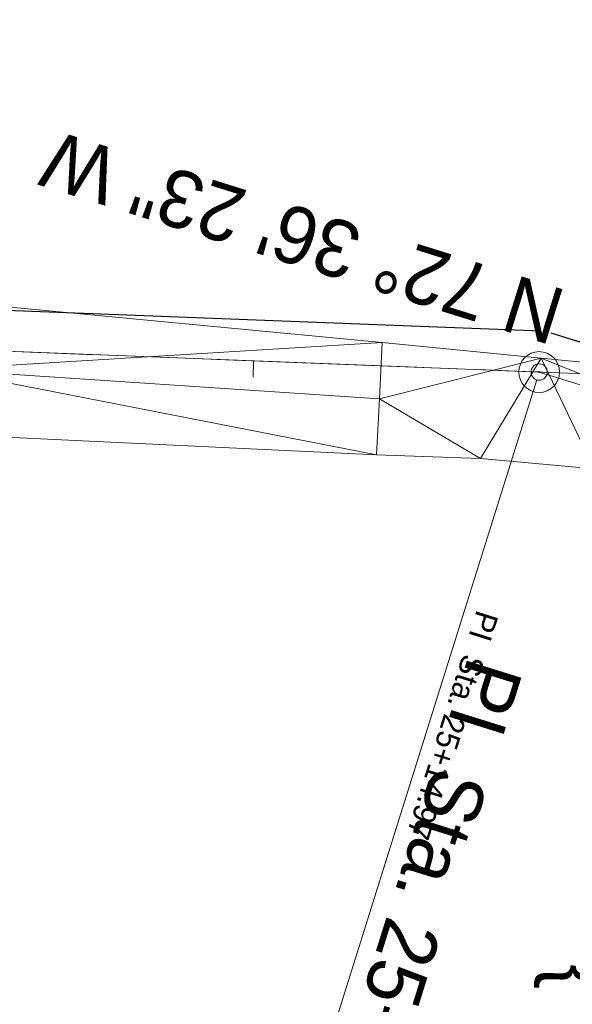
# Model space of a CAD drawing. Extents: x 2399984 to 2508823, y 556481 to 592637.
# Tile 63 of 158: x 2445907 to 2445975, y 557925 to 558045. Entities that reach past the tile are written whole.
import ezdxf
from ezdxf.enums import TextEntityAlignment as Align

# ---------------------------------------------------------------- set-up
doc = ezdxf.new("R2010")
doc.units = 0
doc.header["$MEASUREMENT"] = 0
doc.linetypes.add('cl20', pattern=[100, 5, -5, 80, -5, 5])
doc.linetypes.add('cl50', pattern=[100, 7.5, -7.5, 70, -7.5, 7.5])
for name, color, linetype, lineweight in [('DT_X_Triangles', 91, 'Continuous', 0), ('DV_X_Text', 7, 'Continuous', 0), ('GE_P_CL_20', 7, 'cl20', 13), ('GE_P_CL_50', 7, 'cl50', 13), ('RW_X_CL_20', 6, 'cl20', 0)]:
    doc.layers.add(name, color=color, linetype=linetype, lineweight=lineweight)
doc.layers.add('GK_Visualization', color=30, linetype='Continuous', lineweight=13, plot=False)
doc.layers.add('SC_Scratch2', color=7, linetype='Continuous', lineweight=0, plot=False)
doc.styles.add('Slanted-Normal LS 0.50', font='font31.shx', dxfattribs={"height": 0.14})
doc.styles.add('Style-font30', font='font30.shx')
doc.styles.add('Style-font31', font='font31.shx')

# ---------------------------------------------------------------- blocks, each defined once
blk = doc.blocks.new('X_95')
at = {"layer": 'GK_Visualization', "color": 1, "linetype": 'Continuous', "lineweight": 0}
for p, q in [((-0.07, -0.07), (0.07, 0.07)), ((-0.07, 0.07), (0.07, -0.07))]:
    blk.add_line(p, q, dxfattribs=at)

msp = doc.modelspace()

# ---------------------------------------------------------------- linework, layer by layer
at = {"layer": 'GE_P_CL_20'}
for p, q in [((2445970.84, 558002.07), (2445428.17, 558023.23)), ((2446022.86, 557985.77), (2445970.84, 558002.07))]:
    msp.add_line(p, q, dxfattribs=at)
at = {"layer": 'GE_P_CL_20', "linetype": 'Continuous'}
for p, q in [((2445935.84, 558003.43), (2445935.76, 558001.43)), ((2445970.54, 558001.11), (2445950.41, 557936.87))]:
    msp.add_line(p, q, dxfattribs=at)
msp.add_circle((2445970.84, 558002.07), 1, dxfattribs=at)
at = {"layer": 'GE_P_CL_50'}
for p, q in [((2445970.84, 558002.07), (2445428.17, 558023.23)), ((2446022.86, 557985.77), (2445970.84, 558002.07))]:
    msp.add_line(p, q, dxfattribs=at)
at = {"layer": 'GE_P_CL_50', "linetype": 'Continuous'}
msp.add_line((2445970.09, 557999.68), (2445932.37, 557879.27), dxfattribs=at)
msp.add_circle((2445970.84, 558002.07), 2.5, dxfattribs=at)
at = {"layer": 'RW_X_CL_20'}
msp.add_line((2445256.83, 558029.92), (2446030.73, 557999.73), dxfattribs=at)
at = {"layer": 'SC_Scratch2', "color": 4, "linetype": 'Continuous', "lineweight": 30}
for p, q in [((2445971.03, 558007.06), (2445428.36, 558028.23)), ((2446024.36, 557990.54), (2445972.33, 558006.84))]:
    msp.add_line(p, q, dxfattribs=at)

# ---------------------------------------------------------------- block references
at = {"layer": 'GK_Visualization', "color": 1, "linetype": 'Continuous', "lineweight": 0}
msp.add_blockref('X_95', (2445970.84, 558002.07), dxfattribs=at)

# ---------------------------------------------------------------- texts
at = {"layer": 'DV_X_Text', "style": 'Slanted-Normal LS 0.50'}
msp.add_text('}', height=7, rotation=88.7805, dxfattribs=at).set_placement((2445974.11, 557927.94), align=Align.MIDDLE_CENTER)
at = {"layer": 'GE_P_CL_20', "linetype": 'Continuous', "style": 'Style-font31'}
msp.add_text('PI  Sta. 25+14.97', height=2.8, rotation=252.6065, dxfattribs=at).set_placement((2445963.21, 557973.02))
at = {"layer": 'GE_P_CL_50', "linetype": 'Continuous', "style": 'Style-font31'}
msp.add_text('N 72%%d 36\' 23" W', height=7, rotation=162.6065, dxfattribs=at).set_placement((2445940.79, 558015.2), align=Align.TOP_CENTER)
msp.add_text('PI  Sta. 25+14.97', height=7, rotation=252.6065, dxfattribs=at).set_placement((2445962.2, 557967.41))
at = {"layer": 'GK_Visualization', "color": 1, "style": 'Style-font30'}
msp.add_text('TEMP9', height=0.14, dxfattribs=at).set_placement((2445970.84, 558002.07), align=Align.RIGHT)

# ---------------------------------------------------------------- meshes
at = {"layer": 'DT_X_Triangles'}
mesh = msp.add_polyface(dxfattribs=at)
corners = [(2445788.79, 558009.23), (2445807.92, 558020.91), (2445810.59, 558018.85), (2445807.73, 557992.91), (2445799.95, 558045.27), (2445832.2, 558014.91), (2445820.72, 558015.17), (2445805.35, 558023.19), (2445800.35, 558028.94), (2445802.14, 558025.77), (2445802.49, 557984.19), (2445802.82, 557986.54), (2445803.73, 557988.76), (2445810.29, 557993.48), (2445815.61, 557993.36), (2445804.66, 557990.16), (2445806.3, 557991.91), (2445809.24, 557993.41), (2445812.57, 558017.64), (2445815.55, 558016.26), (2445820.82, 557998.08), (2445818.62, 558015.39), (2445820.92, 557993.23), (2445843.12, 558005.54), (2445843.77, 557996.74), (2445843.67, 558014.64), (2445897.31, 558002.38), (2445898.22, 558010.77), (2445896.79, 557994.48), (2445950.88, 557991.92), (2445951.58, 558005.69), (2445951.26, 557998.79), (2445963.65, 557991.47), (2445971.1, 558003.77)]
mesh.append_faces([[corners[k] for k in face] for face in [(0, 1, 2), (0, 2, 3), (4, 5, 6), (4, 6, 1), (4, 1, 7), (4, 7, 8), (8, 7, 9), (10, 11, 12), (10, 12, 13), (10, 13, 14), (12, 15, 13), (15, 16, 13), (16, 3, 13), (3, 17, 13), (3, 2, 17), (1, 6, 2), (17, 2, 18), (17, 18, 19), (17, 19, 13), (13, 19, 20), (13, 20, 14), (2, 6, 18), (18, 6, 19), (19, 6, 21), (19, 21, 20), (14, 20, 22), (21, 6, 20), (6, 5, 20), (20, 23, 24), (20, 24, 22), (20, 5, 23), (5, 25, 23), (23, 26, 24), (23, 25, 26), (25, 27, 26), (24, 26, 28), (28, 26, 29), (26, 27, 30), (26, 30, 31), (26, 31, 29), (29, 31, 32), (31, 30, 33)]])
mesh = msp.add_polyface(dxfattribs=at)
corners = [(2445951.26, 557998.79), (2445971.1, 558003.77), (2445963.65, 557991.47), (2445977.57, 557990.22), (2445990.63, 558001.84), (2445989.99, 557996.12), (2445988.56, 557988.66), (2445991.39, 557988.17), (2446007.44, 557991.35), (2445998.02, 558001.06), (2446005.07, 557985.34), (2446021.51, 557971.64), (2446005.36, 557999.92), (2446024.54, 557979.58), (2446023.44, 557975.48), (2446010.21, 557998.75), (2446011.59, 557998.09), (2446012.79, 557997.11), (2446015, 557994.82), (2446016.66, 557993.58), (2446028.59, 557982.57), (2446042.47, 557992.64), (2446029.65, 557986.78), (2446034.14, 557968.9), (2446031.58, 557964.91), (2446042.63, 557979.97), (2446038.15, 557974.06), (2446063.7, 557946.64), (2446060.88, 557943.15), (2446070.04, 557955.35), (2446076.35, 557964.23), (2446074.51, 557961.57), (2446072.94, 557959.77)]
mesh.append_faces([[corners[k] for k in face] for face in [(0, 1, 2), (2, 1, 3), (1, 4, 5), (1, 5, 3), (3, 5, 6), (3, 6, 7), (6, 5, 7), (5, 8, 7), (5, 4, 9), (5, 9, 8), (7, 8, 10), (7, 10, 11), (9, 12, 8), (10, 8, 13), (10, 13, 14), (10, 14, 11), (12, 15, 8), (8, 15, 16), (8, 16, 17), (8, 17, 18), (8, 18, 19), (8, 19, 20), (8, 20, 13), (19, 21, 22), (19, 22, 20), (11, 14, 23), (11, 23, 24), (14, 13, 20), (14, 20, 23), (20, 22, 25), (20, 25, 26), (20, 26, 23), (22, 21, 25), (24, 23, 27), (24, 27, 28), (23, 26, 27), (26, 25, 29), (26, 29, 27), (21, 30, 31), (21, 31, 25), (25, 31, 32), (25, 32, 29)]])

doc.saveas('drawing.dxf')
